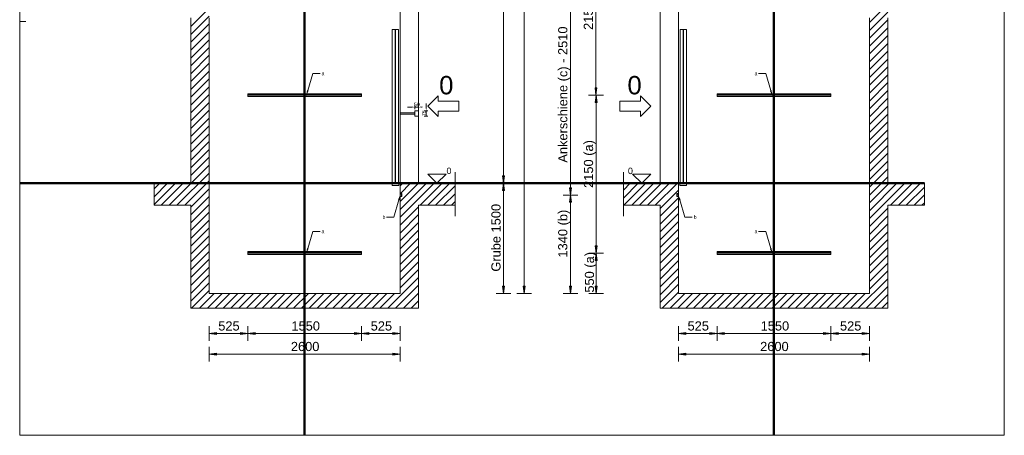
# Model space of a CAD drawing. Extents: x 244 to 994, y 7 to 427.
# Tile 19 of 35: x 484 to 663, y 113 to 188. Entities that reach past the tile are written whole.
import ezdxf
from ezdxf.lldxf.tags import DXFTag

# ---------------------------------------------------------------- set-up
doc = ezdxf.new("R2010")
doc.units = 0
doc.layers.get('0').update_dxf_attribs({"lineweight": 5})
for name, color, linetype, lineweight, true_color in [('4', 9, 'STRICHPUNKT2', 5, 0x808080), ('8_Schraffur', 9, 'Continuous', 5, 0x808080), ('9_Bem', 5, 'Continuous', 5, 0x0000ff)]:
    doc.layers.add(name, color=color, linetype=linetype, lineweight=lineweight, true_color=true_color)
doc.layers.add('9', color=7, linetype='Continuous', lineweight=5)
doc.layers.add('_3d_View_', color=7, linetype='Continuous')
doc.layers.add('X_Geometrie', color=3, linetype='Continuous', lineweight=50, true_color=0x00ff00, plot=False)
doc.styles.get("Standard").update_dxf_attribs({"font": 'arial.ttf'})
tags = doc.linetypes.add('fein_strichliert', pattern=[4, 1, -2, 1]).pattern_tags.tags
tags[8:9] = [DXFTag(74, 4), DXFTag(75, 0), DXFTag(340, '0'), DXFTag(46, 0.0), DXFTag(50, 0.0), DXFTag(44, 0.0), DXFTag(45, 0.0)]
tags[6:7] = [DXFTag(74, 4), DXFTag(75, 0), DXFTag(340, '0'), DXFTag(46, 0.0), DXFTag(50, 0.0), DXFTag(44, 0.0), DXFTag(45, 0.0)]
tags[4:5] = [DXFTag(74, 4), DXFTag(75, 0), DXFTag(340, '0'), DXFTag(46, 0.0), DXFTag(50, 0.0), DXFTag(44, 0.0), DXFTag(45, 0.0)]
tags = doc.linetypes.add('STRICHPUNKT2', pattern=[12.7, 6.35, -3.175, 0, -3.175]).pattern_tags.tags
tags[10:11] = [DXFTag(74, 4), DXFTag(75, 0), DXFTag(340, '0'), DXFTag(46, 0.0), DXFTag(50, 0.0), DXFTag(44, 0.0), DXFTag(45, 0.0)]
tags[8:9] = [DXFTag(74, 4), DXFTag(75, 0), DXFTag(340, '0'), DXFTag(46, 0.0), DXFTag(50, 0.0), DXFTag(44, 0.0), DXFTag(45, 0.0)]
tags[6:7] = [DXFTag(74, 4), DXFTag(75, 0), DXFTag(340, '0'), DXFTag(46, 0.0), DXFTag(50, 0.0), DXFTag(44, 0.0), DXFTag(45, 0.0)]
tags[4:5] = [DXFTag(74, 4), DXFTag(75, 0), DXFTag(340, '0'), DXFTag(46, 0.0), DXFTag(50, 0.0), DXFTag(44, 0.0), DXFTag(45, 0.0)]

# ---------------------------------------------------------------- blocks, each defined once
blk = doc.blocks.new('Schraffur-A05LDZLDBH', base_point=(594.05, 136.01))
at = {"color": 0, "lineweight": -2}
for p, q in [((638.7, 187.85), (642.04, 191.18)), ((638.7, 185), (642.04, 188.33)), ((638.7, 182.15), (642.04, 185.49)), ((638.7, 179.3), (642.04, 182.64)), ((638.7, 176.46), (642.04, 179.79)), ((638.7, 173.61), (642.04, 176.94)), ((638.7, 170.76), (642.04, 174.1)), ((638.7, 167.92), (642.04, 171.25)), ((638.7, 165.07), (642.04, 168.4)), ((638.7, 162.22), (642.04, 165.55)), ((638.7, 159.37), (642.04, 162.71)), ((638.7, 156.53), (642.04, 159.86)), ((594.05, 157.43), (595.29, 158.68)), ((594.14, 154.68), (598.14, 158.68)), ((596.99, 154.68), (600.99, 158.68)), ((599.84, 154.68), (603.84, 158.68)), ((638.7, 153.68), (643.7, 158.68)), ((642.55, 154.68), (646.55, 158.68)), ((645.39, 154.68), (648.7, 157.98)), ((600.7, 152.69), (604.04, 156.03)), ((638.7, 150.83), (642.04, 154.17)), ((648.24, 154.68), (648.7, 155.14)), ((600.7, 149.85), (604.04, 153.18)), ((600.7, 147), (604.04, 150.33)), ((638.7, 147.98), (642.04, 151.32)), ((638.7, 145.14), (642.04, 148.47)), ((600.7, 144.15), (604.04, 147.49)), ((638.7, 142.29), (642.04, 145.62)), ((600.7, 141.3), (604.04, 144.64)), ((600.7, 138.46), (604.04, 141.79)), ((638.7, 139.44), (642.04, 142.78)), ((638.12, 136.01), (642.04, 139.93)), ((601.1, 136.01), (604.04, 138.94)), ((603.95, 136.01), (606.61, 138.68)), ((606.8, 136.01), (609.46, 138.68)), ((609.64, 136.01), (612.31, 138.68)), ((612.49, 136.01), (615.16, 138.68)), ((615.34, 136.01), (618, 138.68)), ((618.18, 136.01), (620.85, 138.68)), ((621.03, 136.01), (623.7, 138.68)), ((623.88, 136.01), (626.55, 138.68)), ((626.73, 136.01), (629.39, 138.68)), ((629.57, 136.01), (632.24, 138.68)), ((632.42, 136.01), (635.09, 138.68)), ((635.27, 136.01), (637.94, 138.68)), ((640.96, 136.01), (642.04, 137.08))]:
    blk.add_line(p, q, dxfattribs=at)
at = {"color": 0, "linetype": 'fein_strichliert', "lineweight": -2, "ltscale": 0.13}
for p, q in [((638.7, 186.42), (642.04, 189.76)), ((638.7, 183.58), (642.04, 186.91)), ((638.7, 180.73), (642.04, 184.06)), ((638.7, 177.88), (642.04, 181.21)), ((638.7, 175.03), (642.04, 178.37)), ((638.7, 172.19), (642.04, 175.52)), ((638.7, 169.34), (642.04, 172.67)), ((638.7, 166.49), (642.04, 169.83)), ((638.7, 163.64), (642.04, 166.98)), ((638.7, 160.8), (642.04, 164.13)), ((638.7, 157.95), (642.04, 161.28)), ((594.05, 156), (596.72, 158.68)), ((595.57, 154.68), (599.57, 158.68)), ((598.41, 154.68), (602.41, 158.68)), ((600.7, 154.12), (604.04, 157.45)), ((638.7, 152.26), (645.12, 158.68)), ((638.7, 155.1), (642.28, 158.68)), ((643.97, 154.68), (647.97, 158.68)), ((646.82, 154.68), (648.7, 156.56)), ((600.7, 151.27), (604.04, 154.6)), ((638.7, 149.41), (642.04, 152.74)), ((600.7, 148.42), (604.04, 151.76)), ((600.7, 145.58), (604.04, 148.91)), ((638.7, 146.56), (642.04, 149.89)), ((638.7, 143.71), (642.04, 147.05)), ((600.7, 142.73), (604.04, 146.06)), ((600.7, 139.88), (604.04, 143.21)), ((638.7, 140.87), (642.04, 144.2)), ((636.69, 136.01), (642.04, 141.35)), ((600.7, 137.03), (604.04, 140.37)), ((602.52, 136.01), (605.19, 138.68)), ((605.37, 136.01), (608.04, 138.68)), ((608.22, 136.01), (610.89, 138.68)), ((611.07, 136.01), (613.73, 138.68)), ((613.91, 136.01), (616.58, 138.68)), ((616.76, 136.01), (619.43, 138.68)), ((619.61, 136.01), (622.28, 138.68)), ((622.46, 136.01), (625.12, 138.68)), ((625.3, 136.01), (627.97, 138.68)), ((628.15, 136.01), (630.82, 138.68)), ((631, 136.01), (633.66, 138.68)), ((633.84, 136.01), (636.51, 138.68)), ((639.54, 136.01), (642.04, 138.51))]:
    blk.add_line(p, q, dxfattribs=at)
blk = doc.blocks.new('Schraffur-A05LDZLTBH', base_point=(508.86, 136.01))
at = {"color": 0, "lineweight": -2}
for p, q in [((515.53, 187.11), (518.86, 190.44)), ((515.53, 184.26), (518.86, 187.59)), ((515.53, 181.41), (518.86, 184.74)), ((515.53, 178.56), (518.86, 181.9)), ((515.53, 175.72), (518.86, 179.05)), ((515.53, 172.87), (518.86, 176.2)), ((515.53, 170.02), (518.86, 173.35)), ((515.53, 167.17), (518.86, 170.51)), ((515.53, 164.33), (518.86, 167.66)), ((515.53, 161.48), (518.86, 164.81)), ((511.57, 154.68), (518.86, 161.97)), ((514.42, 154.68), (518.86, 159.12)), ((508.86, 154.81), (512.72, 158.68)), ((508.86, 157.66), (509.88, 158.68)), ((553.53, 153.92), (558.28, 158.68)), ((553.57, 156.82), (555.43, 158.68)), ((557.13, 154.68), (561.13, 158.68)), ((559.97, 154.68), (563.52, 158.22)), ((515.53, 152.94), (518.86, 156.27)), ((553.53, 151.08), (556.86, 154.41)), ((562.82, 154.68), (563.52, 155.37)), ((515.53, 150.09), (518.86, 153.42)), ((515.53, 147.24), (518.86, 150.58)), ((553.53, 148.23), (556.86, 151.56)), ((553.53, 145.38), (556.86, 148.71)), ((515.53, 144.4), (518.86, 147.73)), ((515.53, 141.55), (518.86, 144.88)), ((553.53, 142.53), (556.86, 145.87)), ((553.53, 139.69), (556.86, 143.02)), ((515.53, 138.7), (518.86, 142.03)), ((552.7, 136.01), (556.86, 140.17)), ((515.68, 136.01), (518.86, 139.19)), ((518.53, 136.01), (521.2, 138.68)), ((521.38, 136.01), (524.04, 138.68)), ((524.22, 136.01), (526.89, 138.68)), ((527.07, 136.01), (529.74, 138.68)), ((529.92, 136.01), (532.59, 138.68)), ((532.77, 136.01), (535.43, 138.68)), ((535.61, 136.01), (538.28, 138.68)), ((538.46, 136.01), (541.13, 138.68)), ((541.31, 136.01), (543.97, 138.68)), ((544.16, 136.01), (546.82, 138.68)), ((547, 136.01), (549.67, 138.68)), ((549.85, 136.01), (552.52, 138.68)), ((555.54, 136.01), (556.86, 137.33))]:
    blk.add_line(p, q, dxfattribs=at)
at = {"color": 0, "linetype": 'fein_strichliert', "lineweight": -2, "ltscale": 0.13}
for p, q in [((515.53, 185.68), (518.86, 189.01)), ((515.53, 182.83), (518.86, 186.17)), ((515.53, 179.99), (518.86, 183.32)), ((515.53, 177.14), (518.86, 180.47)), ((515.53, 174.29), (518.86, 177.63)), ((515.53, 171.45), (518.86, 174.78)), ((515.53, 168.6), (518.86, 171.93)), ((515.53, 165.75), (518.86, 169.08)), ((515.53, 162.9), (518.86, 166.24)), ((515.53, 160.06), (518.86, 163.39)), ((512.99, 154.68), (518.86, 160.54)), ((508.86, 156.24), (511.3, 158.68)), ((510.15, 154.68), (514.15, 158.68)), ((515.53, 154.36), (518.86, 157.69)), ((553.53, 152.5), (559.7, 158.68)), ((553.53, 155.35), (556.86, 158.68)), ((553.53, 158.19), (554.01, 158.68)), ((558.55, 154.68), (562.55, 158.68)), ((561.4, 154.68), (563.52, 156.79)), ((515.53, 151.51), (518.86, 154.85)), ((515.53, 148.67), (518.86, 152)), ((553.53, 149.65), (556.86, 152.99)), ((553.53, 146.8), (556.86, 150.14)), ((515.53, 145.82), (518.86, 149.15)), ((553.53, 143.96), (556.86, 147.29)), ((515.53, 142.97), (518.86, 146.31)), ((515.53, 140.12), (518.86, 143.46)), ((553.53, 141.11), (556.86, 144.44)), ((551.27, 136.01), (556.86, 141.6)), ((515.53, 137.28), (518.86, 140.61)), ((517.11, 136.01), (519.77, 138.68)), ((519.95, 136.01), (522.62, 138.68)), ((522.8, 136.01), (525.47, 138.68)), ((525.65, 136.01), (528.31, 138.68)), ((528.5, 136.01), (531.16, 138.68)), ((531.34, 136.01), (534.01, 138.68)), ((534.19, 136.01), (536.86, 138.68)), ((537.04, 136.01), (539.7, 138.68)), ((539.88, 136.01), (542.55, 138.68)), ((542.73, 136.01), (545.4, 138.68)), ((545.58, 136.01), (548.25, 138.68)), ((548.43, 136.01), (551.09, 138.68)), ((554.12, 136.01), (556.86, 138.75))]:
    blk.add_line(p, q, dxfattribs=at)
blk = doc.blocks.new('MText-A05LDZMJBH', base_point=(539.26, 149.61))
at = {"color": 0, "linetype": 'ByBlock', "lineweight": -2, "ltscale": 0.13, "insert": (539.26, 150.28), "char_height": 0.6667, "attachment_point": 1}
blk.add_mtext('{\\fArial Unicode MS;a}', dxfattribs=at)
blk = doc.blocks.new('Blockreferenz-A05LDZMRBH', base_point=(525.86, 145.74))
at = {"color": 0, "linetype": 'ByBlock', "lineweight": -2, "ltscale": 0.13}
for p, q in [((525.86, 146.13), (525.86, 146.28)), ((525.86, 146.28), (546.53, 146.28)), ((525.86, 145.89), (525.86, 146.13)), ((546.53, 146.13), (525.86, 146.13)), ((525.86, 145.74), (525.86, 145.89)), ((525.86, 145.89), (546.53, 145.89)), ((546.53, 145.74), (525.86, 145.74)), ((546.53, 146.28), (546.53, 146.13)), ((546.53, 146.13), (546.53, 145.89)), ((546.53, 145.89), (546.53, 145.74))]:
    blk.add_line(p, q, dxfattribs=at)
blk = doc.blocks.new('Blockreferenz-A05LDZMTBH', base_point=(525.86, 174.41))
at = {"color": 0, "linetype": 'ByBlock', "lineweight": -2, "ltscale": 0.13}
for p, q in [((525.86, 174.8), (525.86, 174.94)), ((525.86, 174.94), (546.53, 174.94)), ((525.86, 174.55), (525.86, 174.8)), ((546.53, 174.8), (525.86, 174.8)), ((525.86, 174.41), (525.86, 174.55)), ((525.86, 174.55), (546.53, 174.55)), ((546.53, 174.41), (525.86, 174.41)), ((546.53, 174.94), (546.53, 174.8)), ((546.53, 174.8), (546.53, 174.55)), ((546.53, 174.55), (546.53, 174.41))]:
    blk.add_line(p, q, dxfattribs=at)
blk = doc.blocks.new('MText-A05LDZNBBH', base_point=(539.26, 178.28))
at = {"color": 0, "linetype": 'ByBlock', "lineweight": -2, "ltscale": 0.13, "insert": (539.26, 178.95), "char_height": 0.6667, "attachment_point": 1}
blk.add_mtext('{\\fArial Unicode MS;a}', dxfattribs=at)
blk = doc.blocks.new('Konstruktionshilfslinie-A05LDZNJBH', base_point=(536.19, 112.93))
at = {"color": 0, "linetype": 'ByBlock', "lineweight": -2, "ltscale": 0.5}
blk.add_line((536.19, 414.66), (536.19, 112.93), dxfattribs=at)
blk = doc.blocks.new('AutoCAD-Punkt-A05LDZNTBH', base_point=(556.19, 172.11))
at = {"color": 0, "lineweight": -2}
blk.add_line((556.19, 172.11), (556.19, 172.11), dxfattribs=at)
blk = doc.blocks.new('AutoCAD-Punkt-A05LDZNVBH', base_point=(556.86, 172.11))
at = {"color": 0, "lineweight": -2}
blk.add_line((556.86, 172.11), (556.86, 172.11), dxfattribs=at)
blk = doc.blocks.new('Einzeiliger Text-A05LDZO1BH', base_point=(560.61, 174.82))
at = {"color": 0, "lineweight": -2, "insert": (560.61, 178.15), "char_height": 3.3333, "attachment_point": 1}
blk.add_mtext('{\\fArial Unicode MS;0}', dxfattribs=at)
blk = doc.blocks.new('Einzeiliger Text-A05LDZO3BH', base_point=(561.93, 160.34))
at = {"color": 0, "lineweight": -2, "insert": (561.93, 161.51), "char_height": 1.1667, "attachment_point": 1}
blk.add_mtext('{\\fArial Unicode MS;0}', dxfattribs=at)
blk = doc.blocks.new('MText-A05LDZODBH', base_point=(550.33, 152.21))
at = {"color": 0, "linetype": 'ByBlock', "lineweight": -2, "ltscale": 0.13, "insert": (550.33, 152.88), "char_height": 0.6667, "attachment_point": 1}
blk.add_mtext('{\\fArial Unicode MS;b}', dxfattribs=at)
blk = doc.blocks.new('Blockreferenz-A05LDZOJBH', base_point=(558.53, 170.8))
at = {"color": 0, "linetype": 'ByBlock', "lineweight": -2, "ltscale": 0.13}
for p, q in [((558.53, 172.68), (560.4, 174.55)), ((560.4, 173.61), (560.4, 174.55)), ((560.4, 173.61), (564.16, 173.61)), ((564.16, 171.74), (564.16, 173.61)), ((558.53, 172.68), (560.4, 170.8)), ((560.4, 171.74), (564.16, 171.74)), ((560.4, 171.74), (560.4, 170.8))]:
    blk.add_line(p, q, dxfattribs=at)
blk = doc.blocks.new('Blockreferenz-A05LDZOLBH', base_point=(558.53, 158.68))
at = {"color": 0, "linetype": 'ByBlock', "lineweight": -2, "ltscale": 0.13}
for p, q in [((561.86, 160.34), (558.53, 160.34)), ((558.53, 160.34), (560.19, 158.68)), ((560.19, 158.68), (561.86, 160.34))]:
    blk.add_line(p, q, dxfattribs=at)
blk = doc.blocks.new('MText-A05LDZONBH', base_point=(556.05, 172.65))
at = {"color": 0, "linetype": 'ByBlock', "lineweight": -2, "ltscale": 0.13, "insert": (556.05, 173.32), "char_height": 0.6667, "attachment_point": 1}
blk.add_mtext('{\\fArial Unicode MS;50}', dxfattribs=at)
blk = doc.blocks.new('Blockreferenz-A05LDZOPBH', base_point=(553.53, 156.27))
at = {"color": 0, "linetype": 'ByBlock', "lineweight": -2, "ltscale": 0.13}
for p, q in [((553.53, 156.82), (553.53, 156.81)), ((553.53, 156.82), (553.83, 156.82)), ((553.82, 156.81), (553.53, 156.81)), ((553.53, 156.81), (553.53, 156.66)), ((553.53, 156.66), (553.53, 156.42)), ((553.53, 156.66), (553.61, 156.66)), ((553.61, 156.42), (553.53, 156.42)), ((553.53, 156.42), (553.53, 156.28)), ((553.53, 156.28), (553.53, 156.27)), ((553.53, 156.28), (553.82, 156.28)), ((553.83, 156.27), (553.53, 156.27)), ((553.61, 156.66), (553.56, 156.78)), ((553.56, 156.78), (553.79, 156.78)), ((553.56, 156.31), (553.61, 156.42)), ((553.79, 156.31), (553.56, 156.31)), ((553.79, 156.78), (553.79, 156.31)), ((553.82, 156.28), (553.82, 156.81)), ((553.83, 156.82), (553.83, 156.27))]:
    blk.add_line(p, q, dxfattribs=at)
blk = doc.blocks.new('Blockreferenz-A05LDZOXBH', base_point=(563.52, 152.68))
at = {"layer": '4', "linetype": 'STRICHPUNKT2', "lineweight": -2, "ltscale": 0.13}
blk.add_line((563.52, 160.68), (563.52, 152.68), dxfattribs=at)
blk = doc.blocks.new('Blockreferenz-A05LDZP1BH', base_point=(552.05, 158.28))
at = {"color": 0, "linetype": 'ByBlock', "lineweight": -2, "ltscale": 0.13}
for p, q in [((552.62, 186.61), (552.09, 186.61)), ((552.09, 186.61), (552.09, 158.74)), ((552.62, 158.74), (552.62, 186.61)), ((553.21, 186.61), (552.67, 186.61)), ((552.67, 186.61), (552.67, 158.74)), ((553.21, 158.74), (553.21, 186.61)), ((553.26, 158.68), (552.05, 158.68)), ((552.05, 158.68), (552.05, 158.28)), ((552.05, 158.28), (553.26, 158.28)), ((552.09, 158.74), (552.62, 158.74)), ((552.67, 158.74), (553.21, 158.74)), ((553.26, 158.28), (553.26, 158.68))]:
    blk.add_line(p, q, dxfattribs=at)
blk = doc.blocks.new('MText-A05LDZPZBH', base_point=(617.86, 149.61))
at = {"color": 0, "linetype": 'ByBlock', "lineweight": -2, "ltscale": 0.13, "insert": (617.86, 150.28), "char_height": 0.6667, "attachment_point": 1}
blk.add_mtext('{\\fArial Unicode MS;a}', dxfattribs=at)
blk = doc.blocks.new('Blockreferenz-A05LDZQ7BH', base_point=(611.04, 145.74))
at = {"color": 0, "linetype": 'ByBlock', "lineweight": -2, "ltscale": 0.13}
for p, q in [((611.04, 146.28), (611.04, 146.13)), ((631.7, 146.28), (611.04, 146.28)), ((611.04, 146.13), (611.04, 145.89)), ((611.04, 146.13), (631.7, 146.13)), ((611.04, 145.89), (611.04, 145.74)), ((631.7, 145.89), (611.04, 145.89)), ((611.04, 145.74), (631.7, 145.74)), ((631.7, 146.13), (631.7, 146.28)), ((631.7, 145.89), (631.7, 146.13)), ((631.7, 145.74), (631.7, 145.89))]:
    blk.add_line(p, q, dxfattribs=at)
blk = doc.blocks.new('Blockreferenz-A05LDZQ9BH', base_point=(611.04, 174.41))
at = {"color": 0, "linetype": 'ByBlock', "lineweight": -2, "ltscale": 0.13}
for p, q in [((611.04, 174.94), (611.04, 174.8)), ((631.7, 174.94), (611.04, 174.94)), ((611.04, 174.8), (611.04, 174.55)), ((611.04, 174.8), (631.7, 174.8)), ((611.04, 174.55), (611.04, 174.41)), ((631.7, 174.55), (611.04, 174.55)), ((611.04, 174.41), (631.7, 174.41)), ((631.7, 174.8), (631.7, 174.94)), ((631.7, 174.55), (631.7, 174.8)), ((631.7, 174.41), (631.7, 174.55))]:
    blk.add_line(p, q, dxfattribs=at)
blk = doc.blocks.new('MText-A05LDZQRBH', base_point=(617.86, 178.28))
at = {"color": 0, "linetype": 'ByBlock', "lineweight": -2, "ltscale": 0.13, "insert": (617.86, 178.95), "char_height": 0.6667, "attachment_point": 1}
blk.add_mtext('{\\fArial Unicode MS;a}', dxfattribs=at)
blk = doc.blocks.new('Konstruktionshilfslinie-A05LDZQXBH', base_point=(621.37, 112.93))
at = {"color": 0, "linetype": 'ByBlock', "lineweight": -2, "ltscale": 0.5}
blk.add_line((621.37, 414.66), (621.37, 112.93), dxfattribs=at)
blk = doc.blocks.new('Einzeiliger Text-A05LDZRBBH', base_point=(594.78, 174.82))
at = {"color": 0, "lineweight": -2, "insert": (594.78, 178.15), "char_height": 3.3333, "attachment_point": 1}
blk.add_mtext('{\\fArial Unicode MS;0}', dxfattribs=at)
blk = doc.blocks.new('Einzeiliger Text-A05LDZRDBH', base_point=(594.87, 160.34))
at = {"color": 0, "lineweight": -2, "insert": (594.87, 161.51), "char_height": 1.1667, "attachment_point": 1}
blk.add_mtext('{\\fArial Unicode MS;0}', dxfattribs=at)
blk = doc.blocks.new('MText-A05LDZRNBH', base_point=(606.81, 152.21))
at = {"color": 0, "linetype": 'ByBlock', "lineweight": -2, "ltscale": 0.13, "insert": (606.81, 152.88), "char_height": 0.6667, "attachment_point": 1}
blk.add_mtext('{\\fArial Unicode MS;b}', dxfattribs=at)
blk = doc.blocks.new('Blockreferenz-A05LDZRTBH', base_point=(593.41, 170.8))
at = {"color": 0, "linetype": 'ByBlock', "lineweight": -2, "ltscale": 0.13}
for p, q in [((593.41, 171.74), (593.41, 173.61)), ((597.16, 173.61), (593.41, 173.61)), ((597.16, 173.61), (597.16, 174.55)), ((599.04, 172.68), (597.16, 174.55)), ((597.16, 171.74), (593.41, 171.74)), ((599.04, 172.68), (597.16, 170.8)), ((597.16, 171.74), (597.16, 170.8))]:
    blk.add_line(p, q, dxfattribs=at)
blk = doc.blocks.new('Blockreferenz-A05LDZRVBH', base_point=(595.7, 158.68))
at = {"color": 0, "linetype": 'ByBlock', "lineweight": -2, "ltscale": 0.13}
for p, q in [((595.7, 160.34), (599.04, 160.34)), ((597.37, 158.68), (595.7, 160.34)), ((599.04, 160.34), (597.37, 158.68))]:
    blk.add_line(p, q, dxfattribs=at)
blk = doc.blocks.new('Blockreferenz-A05LDZRXBH', base_point=(603.73, 156.27))
at = {"color": 0, "linetype": 'ByBlock', "lineweight": -2, "ltscale": 0.13}
for p, q in [((604.04, 156.82), (603.73, 156.82)), ((603.73, 156.82), (603.73, 156.27)), ((603.73, 156.27), (604.04, 156.27)), ((603.74, 156.28), (603.74, 156.81)), ((603.74, 156.81), (604.04, 156.81)), ((604.04, 156.28), (603.74, 156.28)), ((603.78, 156.78), (603.78, 156.31)), ((604, 156.78), (603.78, 156.78)), ((603.78, 156.31), (604, 156.31)), ((603.96, 156.66), (604, 156.78)), ((604.04, 156.66), (603.96, 156.66)), ((603.96, 156.42), (604.04, 156.42)), ((604, 156.31), (603.96, 156.42)), ((604.04, 156.82), (604.04, 156.81)), ((604.04, 156.81), (604.04, 156.66)), ((604.04, 156.66), (604.04, 156.42)), ((604.04, 156.42), (604.04, 156.28)), ((604.04, 156.28), (604.04, 156.27))]:
    blk.add_line(p, q, dxfattribs=at)
blk = doc.blocks.new('Blockreferenz-A05LDZS5BH', base_point=(594.05, 152.68))
at = {"layer": '4', "linetype": 'STRICHPUNKT2', "lineweight": -2, "ltscale": 0.13}
blk.add_line((594.05, 160.68), (594.05, 152.68), dxfattribs=at)
blk = doc.blocks.new('Blockreferenz-A05LDZS9BH', base_point=(604.3, 158.28))
at = {"color": 0, "linetype": 'ByBlock', "lineweight": -2, "ltscale": 0.13}
for p, q in [((604.36, 158.74), (604.36, 186.61)), ((604.36, 186.61), (604.89, 186.61)), ((604.89, 186.61), (604.89, 158.74)), ((604.94, 158.74), (604.94, 186.61)), ((604.94, 186.61), (605.48, 186.61)), ((605.48, 186.61), (605.48, 158.74)), ((604.3, 158.28), (604.3, 158.68)), ((604.3, 158.68), (605.52, 158.68)), ((605.52, 158.28), (604.3, 158.28)), ((604.89, 158.74), (604.36, 158.74)), ((605.48, 158.74), (604.94, 158.74)), ((605.52, 158.68), (605.52, 158.28))]:
    blk.add_line(p, q, dxfattribs=at)
blk = doc.blocks.new('Einzeiliger Text-A05LDZT9BH', base_point=(557.47, 170.88))
at = {"color": 0, "lineweight": -2, "insert": (557.47, 170.88), "char_height": 0.6667, "attachment_point": 1, "rotation": 90}
blk.add_mtext('{\\fArial Unicode MS;75}', dxfattribs=at)
blk = doc.blocks.new('Polygon-A05LDZTBBH', base_point=(558.14, 171.84))
at = {"color": 0, "linetype": 'ByBlock', "lineweight": -2, "ltscale": 0.13}
blk.add_solid([(558.25, 171.84), (558.36, 172.51), (558.14, 172.51)], dxfattribs=at)
blk = doc.blocks.new('Polygon-A05LDZU7BH', base_point=(584.26, 138.68))
at = {"color": 0, "linetype": 'ByBlock', "lineweight": -2, "ltscale": 0.13}
blk.add_solid([(584.43, 138.68), (584.26, 140), (584.61, 140)], dxfattribs=at)
blk = doc.blocks.new('Polygon-A05LDZUHBH', base_point=(588.92, 173.35))
at = {"color": 0, "linetype": 'ByBlock', "lineweight": -2, "ltscale": 0.13}
blk.add_solid([(589.1, 174.68), (589.27, 173.35), (588.92, 173.35)], dxfattribs=at)
blk = doc.blocks.new('Polygon-A05LDZUNBH', base_point=(584.26, 155.22))
at = {"color": 0, "linetype": 'ByBlock', "lineweight": -2, "ltscale": 0.13}
blk.add_solid([(584.43, 156.54), (584.61, 155.22), (584.26, 155.22)], dxfattribs=at)
blk = doc.blocks.new('Polygon-A05LDZUXBH', base_point=(572.12, 158.68))
at = {"color": 0, "linetype": 'ByBlock', "lineweight": -2, "ltscale": 0.13}
blk.add_solid([(572.3, 158.68), (572.12, 160), (572.47, 160)], dxfattribs=at)
blk = doc.blocks.new('Polygon-A05LDZUZBH', base_point=(572.12, 138.68))
at = {"color": 0, "linetype": 'ByBlock', "lineweight": -2, "ltscale": 0.13}
blk.add_solid([(572.3, 138.68), (572.12, 140), (572.47, 140)], dxfattribs=at)
blk = doc.blocks.new('Polygon-A05LDZV5BH', base_point=(588.9, 174.68))
at = {"color": 0, "linetype": 'ByBlock', "lineweight": -2, "ltscale": 0.13}
blk.add_solid([(589.07, 174.68), (588.9, 176), (589.25, 176)], dxfattribs=at)
blk = doc.blocks.new('Polygon-A05LDZV7BH', base_point=(588.92, 144.69))
at = {"color": 0, "linetype": 'ByBlock', "lineweight": -2, "ltscale": 0.13}
blk.add_solid([(589.1, 146.01), (589.27, 144.69), (588.92, 144.69)], dxfattribs=at)
blk = doc.blocks.new('Polygon-A05LDZVDBH', base_point=(588.92, 138.68))
at = {"color": 0, "linetype": 'ByBlock', "lineweight": -2, "ltscale": 0.13}
blk.add_solid([(589.1, 138.68), (588.92, 140), (589.27, 140)], dxfattribs=at)
blk = doc.blocks.new('Polygon-A05LDZVJBH', base_point=(588.92, 146.01))
at = {"color": 0, "linetype": 'ByBlock', "lineweight": -2, "ltscale": 0.13}
blk.add_solid([(589.1, 146.01), (588.92, 147.33), (589.27, 147.33)], dxfattribs=at)
blk = doc.blocks.new('Polygon-A05LDZVNBH', base_point=(584.26, 156.54))
at = {"color": 0, "linetype": 'ByBlock', "lineweight": -2, "ltscale": 0.13}
blk.add_solid([(584.43, 156.54), (584.26, 157.86), (584.61, 157.86)], dxfattribs=at)
blk = doc.blocks.new('Polygon-A05LDZVPBH', base_point=(572.12, 157.35))
at = {"color": 0, "linetype": 'ByBlock', "lineweight": -2, "ltscale": 0.13}
blk.add_solid([(572.3, 158.68), (572.47, 157.35), (572.12, 157.35)], dxfattribs=at)
blk = doc.blocks.new('Polygon-A05LDZW7BH', base_point=(575.86, 138.68))
at = {"color": 0, "linetype": 'ByBlock', "lineweight": -2, "ltscale": 0.13}
blk.add_solid([(576.03, 138.68), (575.86, 140), (576.21, 140)], dxfattribs=at)
blk = doc.blocks.new('Polygon-A05LDZWJBH', base_point=(524.54, 131.22))
at = {"color": 0, "linetype": 'ByBlock', "lineweight": -2, "ltscale": 0.13}
blk.add_solid([(525.86, 131.4), (524.54, 131.22), (524.54, 131.57)], dxfattribs=at)
blk = doc.blocks.new('Polygon-A05LDZWLBH', base_point=(518.86, 131.22))
at = {"color": 0, "linetype": 'ByBlock', "lineweight": -2, "ltscale": 0.13}
blk.add_solid([(518.86, 131.4), (520.18, 131.57), (520.18, 131.22)], dxfattribs=at)
blk = doc.blocks.new('Polygon-A05LDZWNBH', base_point=(518.86, 127.49))
at = {"color": 0, "linetype": 'ByBlock', "lineweight": -2, "ltscale": 0.13}
blk.add_solid([(518.86, 127.66), (520.18, 127.84), (520.18, 127.49)], dxfattribs=at)
blk = doc.blocks.new('Polygon-A05LDZWPBH', base_point=(552.21, 127.49))
at = {"color": 0, "linetype": 'ByBlock', "lineweight": -2, "ltscale": 0.13}
blk.add_solid([(553.53, 127.66), (552.21, 127.49), (552.21, 127.84)], dxfattribs=at)
blk = doc.blocks.new('Polygon-A05LDZWRBH', base_point=(545.21, 131.22))
at = {"color": 0, "linetype": 'ByBlock', "lineweight": -2, "ltscale": 0.13}
blk.add_solid([(546.53, 131.4), (545.21, 131.22), (545.21, 131.57)], dxfattribs=at)
blk = doc.blocks.new('Polygon-A05LDZWTBH', base_point=(525.86, 131.22))
at = {"color": 0, "linetype": 'ByBlock', "lineweight": -2, "ltscale": 0.13}
blk.add_solid([(525.86, 131.4), (527.18, 131.57), (527.18, 131.22)], dxfattribs=at)
blk = doc.blocks.new('Polygon-A05LDZWVBH', base_point=(546.53, 131.22))
at = {"color": 0, "linetype": 'ByBlock', "lineweight": -2, "ltscale": 0.13}
blk.add_solid([(546.53, 131.4), (547.85, 131.57), (547.85, 131.22)], dxfattribs=at)
blk = doc.blocks.new('Polygon-A05LDZWXBH', base_point=(552.21, 131.22))
at = {"color": 0, "linetype": 'ByBlock', "lineweight": -2, "ltscale": 0.13}
blk.add_solid([(553.53, 131.4), (552.21, 131.22), (552.21, 131.57)], dxfattribs=at)
blk = doc.blocks.new('Polygon-A05LDZWZBH', base_point=(631.7, 131.22))
at = {"color": 0, "linetype": 'ByBlock', "lineweight": -2, "ltscale": 0.13}
blk.add_solid([(631.7, 131.4), (633.02, 131.57), (633.02, 131.22)], dxfattribs=at)
blk = doc.blocks.new('Polygon-A05LDZX1BH', base_point=(637.38, 131.22))
at = {"color": 0, "linetype": 'ByBlock', "lineweight": -2, "ltscale": 0.13}
blk.add_solid([(638.7, 131.4), (637.38, 131.22), (637.38, 131.57)], dxfattribs=at)
blk = doc.blocks.new('Polygon-A05LDZX3BH', base_point=(637.38, 127.49))
at = {"color": 0, "linetype": 'ByBlock', "lineweight": -2, "ltscale": 0.13}
blk.add_solid([(638.7, 127.66), (637.38, 127.49), (637.38, 127.84)], dxfattribs=at)
blk = doc.blocks.new('Polygon-A05LDZX5BH', base_point=(604.04, 127.49))
at = {"color": 0, "linetype": 'ByBlock', "lineweight": -2, "ltscale": 0.13}
blk.add_solid([(604.04, 127.66), (605.36, 127.84), (605.36, 127.49)], dxfattribs=at)
blk = doc.blocks.new('Polygon-A05LDZX7BH', base_point=(611.04, 131.22))
at = {"color": 0, "linetype": 'ByBlock', "lineweight": -2, "ltscale": 0.13}
blk.add_solid([(611.04, 131.4), (612.36, 131.57), (612.36, 131.22)], dxfattribs=at)
blk = doc.blocks.new('Polygon-A05LDZX9BH', base_point=(630.38, 131.22))
at = {"color": 0, "linetype": 'ByBlock', "lineweight": -2, "ltscale": 0.13}
blk.add_solid([(631.7, 131.4), (630.38, 131.22), (630.38, 131.57)], dxfattribs=at)
blk = doc.blocks.new('Polygon-A05LDZXBBH', base_point=(609.71, 131.22))
at = {"color": 0, "linetype": 'ByBlock', "lineweight": -2, "ltscale": 0.13}
blk.add_solid([(611.04, 131.4), (609.71, 131.22), (609.71, 131.57)], dxfattribs=at)
blk = doc.blocks.new('Polygon-A05LDZXDBH', base_point=(604.04, 131.22))
at = {"color": 0, "linetype": 'ByBlock', "lineweight": -2, "ltscale": 0.13}
blk.add_solid([(604.04, 131.4), (605.36, 131.57), (605.36, 131.22)], dxfattribs=at)
blk = doc.blocks.new('3D-Ansicht-Rahmen-A05LDZXLBH', base_point=(484.47, 112.93))
at = {"color": 0, "linetype": 'ByBlock', "lineweight": -2, "ltscale": 0.13}
for p, q in [((484.47, 112.93), (484.47, 414.66)), ((663.19, 414.66), (663.19, 112.93)), ((663.19, 112.93), (484.47, 112.93))]:
    blk.add_line(p, q, dxfattribs=at)

msp = doc.modelspace()

# ---------------------------------------------------------------- linework, layer by layer
at = {"ltscale": 0.13}
for p, q in [((553.53, 138.68), (553.53, 371.88)), ((604.04, 138.68), (604.04, 371.88)), ((484.47, 188.06), (485.6, 188.06)), ((515.53, 158.68), (515.53, 188.68)), ((518.86, 188.68), (518.86, 158.68)), ((638.7, 188.68), (638.7, 158.68)), ((642.04, 158.68), (642.04, 188.68)), ((536.76, 175.5), (537.67, 178.61)), ((537.67, 178.61), (539.01, 178.61)), ((619.89, 178.61), (618.56, 178.61)), ((620.8, 175.5), (619.89, 178.61)), ((556.19, 171.84), (556.86, 171.84)), ((556.19, 170.84), (556.19, 171.84)), ((553.53, 171.48), (553.53, 171.21)), ((553.53, 171.48), (556.19, 171.48)), ((556.19, 171.21), (553.53, 171.21)), ((556.86, 170.84), (556.19, 170.84)), ((604.04, 171.48), (604.04, 171.21)), ((508.86, 158.01), (508.86, 158.68)), ((508.86, 158.68), (515.53, 158.68)), ((508.86, 154.68), (508.86, 158.01)), ((518.86, 158.68), (518.86, 153.34)), ((553.53, 158.68), (563.53, 158.68)), ((563.53, 158.68), (563.53, 154.68)), ((594.04, 158.68), (594.04, 154.68)), ((604.04, 158.68), (594.04, 158.68)), ((638.7, 158.68), (638.7, 153.34)), ((648.7, 158.68), (642.04, 158.68)), ((648.7, 158.01), (648.7, 158.68)), ((648.7, 154.68), (648.7, 158.01)), ((553.27, 155.65), (552.35, 152.54)), ((604.3, 155.65), (605.21, 152.54)), ((515.53, 154.68), (508.86, 154.68)), ((515.53, 153.34), (515.53, 154.68)), ((556.86, 154.68), (556.86, 136.01)), ((563.53, 154.68), (556.86, 154.68)), ((594.04, 154.68), (600.7, 154.68)), ((600.7, 154.68), (600.7, 136.01)), ((642.04, 153.34), (642.04, 154.68)), ((642.04, 154.68), (648.7, 154.68)), ((515.53, 140.68), (515.53, 153.34)), ((518.86, 153.34), (518.86, 140.68)), ((552.35, 152.54), (551.02, 152.54)), ((605.21, 152.54), (606.54, 152.54)), ((638.7, 153.34), (638.7, 140.68)), ((642.04, 140.68), (642.04, 153.34)), ((536.76, 146.84), (537.67, 149.94)), ((537.67, 149.94), (539.01, 149.94)), ((619.89, 149.94), (618.56, 149.94)), ((620.8, 146.84), (619.89, 149.94)), ((515.53, 136.01), (515.53, 140.68)), ((518.86, 140.68), (518.86, 138.68)), ((638.7, 140.68), (638.7, 138.68)), ((642.04, 136.01), (642.04, 140.68)), ((518.86, 138.68), (553.53, 138.68)), ((638.7, 138.68), (604.04, 138.68)), ((516.53, 136.01), (515.53, 136.01)), ((518.86, 136.01), (516.53, 136.01)), ((556.86, 136.01), (518.86, 136.01)), ((600.7, 136.01), (638.7, 136.01)), ((638.7, 136.01), (641.04, 136.01)), ((641.04, 136.01), (642.04, 136.01))]:
    msp.add_line(p, q, dxfattribs=at)
at = {"color": 0, "ltscale": 0.13}
for p, q in [((556.86, 218.68), (556.86, 158.68)), ((600.7, 218.68), (600.7, 158.68))]:
    msp.add_line(p, q, dxfattribs=at)
at = {"ltscale": 0.13}
for points in [[(536.5, 174.61), (536.91, 175.46), (536.61, 175.55)], [(621.07, 174.61), (620.65, 175.46), (620.95, 175.55)], [(553.53, 156.54), (553.12, 155.69), (553.41, 155.6)], [(604.04, 156.54), (604.45, 155.69), (604.15, 155.6)], [(536.5, 145.94), (536.91, 146.79), (536.61, 146.88)], [(621.07, 145.94), (620.65, 146.79), (620.95, 146.88)]]:
    msp.add_solid(points, dxfattribs=at)
at = {"layer": '9', "color": 1, "lineweight": 5, "ltscale": 0.13, "true_color": 0xff0000}
for p, q in [((576.03, 138.68), (576.03, 371.88)), ((572.3, 329.34), (572.3, 158.68)), ((589.07, 174.68), (589.07, 203.34)), ((584.43, 156.54), (584.43, 190.01)), ((588.9, 176), (589.25, 176)), ((589.07, 174.68), (588.9, 176)), ((589.25, 176), (589.07, 174.68)), ((587.74, 174.68), (590.41, 174.68)), ((587.77, 174.68), (590.43, 174.68)), ((588.92, 173.35), (589.1, 174.68)), ((589.1, 146.01), (589.1, 174.68)), ((589.1, 174.68), (589.27, 173.35)), ((557.91, 171.84), (558.58, 171.84)), ((589.27, 173.35), (588.92, 173.35)), ((557.91, 170.84), (558.58, 170.84)), ((572.3, 158.68), (572.12, 160)), ((572.12, 160), (572.47, 160)), ((572.47, 160), (572.3, 158.68)), ((573.63, 158.68), (570.97, 158.68)), ((573.63, 158.68), (570.97, 158.68)), ((572.12, 157.35), (572.3, 158.68)), ((572.47, 157.35), (572.12, 157.35)), ((572.3, 138.68), (572.3, 158.68)), ((572.3, 158.68), (572.47, 157.35)), ((584.26, 157.86), (584.61, 157.86)), ((584.43, 156.54), (584.26, 157.86)), ((584.61, 157.86), (584.43, 156.54)), ((583.1, 156.54), (585.77, 156.54)), ((583.1, 156.54), (585.77, 156.54)), ((584.26, 155.22), (584.43, 156.54)), ((584.43, 138.68), (584.43, 156.54)), ((584.43, 156.54), (584.61, 155.22)), ((584.61, 155.22), (584.26, 155.22)), ((588.92, 147.33), (589.27, 147.33)), ((589.1, 146.01), (588.92, 147.33)), ((589.27, 147.33), (589.1, 146.01)), ((587.77, 146.01), (590.43, 146.01)), ((587.77, 146.01), (590.43, 146.01)), ((588.92, 144.69), (589.1, 146.01)), ((589.1, 138.68), (589.1, 146.01)), ((589.1, 146.01), (589.27, 144.69)), ((589.27, 144.69), (588.92, 144.69)), ((572.3, 138.68), (572.12, 140)), ((572.12, 140), (572.47, 140)), ((572.47, 140), (572.3, 138.68)), ((575.86, 140), (576.21, 140)), ((576.03, 138.68), (575.86, 140)), ((576.21, 140), (576.03, 138.68)), ((584.43, 138.68), (584.26, 140)), ((584.26, 140), (584.61, 140)), ((584.61, 140), (584.43, 138.68)), ((588.92, 140), (589.27, 140)), ((589.1, 138.68), (588.92, 140)), ((589.27, 140), (589.1, 138.68)), ((573.63, 138.68), (570.97, 138.68)), ((577.37, 138.68), (574.7, 138.68)), ((583.1, 138.68), (585.77, 138.68)), ((587.77, 138.68), (590.43, 138.68))]:
    msp.add_line(p, q, dxfattribs=at)
at = {"layer": '9', "color": 7, "ltscale": 0.13}
for p, q in [((555.53, 172.51), (554.86, 172.51)), ((556.86, 172.51), (556.19, 172.51))]:
    msp.add_line(p, q, dxfattribs=at)
at = {"layer": '9', "color": 1, "ltscale": 0.13, "true_color": 0xff0000}
for p, q in [((556.19, 172.11), (556.19, 172.84)), ((556.86, 172.11), (556.86, 172.84))]:
    msp.add_line(p, q, dxfattribs=at)
at = {"layer": '9', "color": 1, "linetype": 'Continuous', "lineweight": 5, "ltscale": 0.13, "true_color": 0xff0000}
for p, q in [((557.92, 171.84), (557.92, 171.84)), ((557.92, 170.84), (557.92, 170.84))]:
    msp.add_line(p, q, dxfattribs=at)
at = {"layer": '9', "color": 7, "lineweight": 5, "ltscale": 0.13}
for p, q in [((558.25, 172.51), (558.25, 173.18)), ((558.25, 171.84), (558.25, 170.84))]:
    msp.add_line(p, q, dxfattribs=at)
at = {"layer": '9', "color": 7, "ltscale": 0.13}
for points in [[(556.19, 172.51), (555.53, 172.4), (555.53, 172.62)], [(556.86, 172.51), (557.53, 172.62), (557.53, 172.4)]]:
    msp.add_solid(points, dxfattribs=at)
at = {"layer": '9_Bem', "color": 1, "lineweight": 5, "ltscale": 0.13, "true_color": 0xff0000}
for p, q in [((518.86, 130.06), (518.86, 132.73)), ((525.86, 130.06), (525.86, 132.73)), ((525.86, 130.06), (525.86, 132.73)), ((546.53, 130.06), (546.53, 132.73)), ((546.53, 130.06), (546.53, 132.73)), ((553.53, 130.06), (553.53, 132.73)), ((604.04, 130.06), (604.04, 132.73)), ((611.04, 130.06), (611.04, 132.73)), ((611.04, 130.06), (611.04, 132.73)), ((631.7, 130.06), (631.7, 132.73)), ((631.7, 130.06), (631.7, 132.73)), ((638.7, 130.06), (638.7, 132.73)), ((518.86, 131.4), (520.18, 131.57)), ((525.86, 131.4), (518.86, 131.4)), ((520.18, 131.22), (518.86, 131.4)), ((520.18, 131.57), (520.18, 131.22)), ((524.54, 131.22), (524.54, 131.57)), ((524.54, 131.57), (525.86, 131.4)), ((525.86, 131.4), (524.54, 131.22)), ((525.86, 131.4), (527.18, 131.57)), ((546.53, 131.4), (525.86, 131.4)), ((527.18, 131.22), (525.86, 131.4)), ((527.18, 131.57), (527.18, 131.22)), ((545.21, 131.22), (545.21, 131.57)), ((545.21, 131.57), (546.53, 131.4)), ((546.53, 131.4), (545.21, 131.22)), ((546.53, 131.4), (547.85, 131.57)), ((546.53, 131.4), (553.53, 131.4)), ((547.85, 131.22), (546.53, 131.4)), ((547.85, 131.57), (547.85, 131.22)), ((552.21, 131.22), (552.21, 131.57)), ((552.21, 131.57), (553.53, 131.4)), ((553.53, 131.4), (552.21, 131.22)), ((605.36, 131.57), (604.04, 131.4)), ((611.04, 131.4), (604.04, 131.4)), ((604.04, 131.4), (605.36, 131.22)), ((605.36, 131.22), (605.36, 131.57)), ((611.04, 131.4), (609.71, 131.57)), ((609.71, 131.57), (609.71, 131.22)), ((609.71, 131.22), (611.04, 131.4)), ((612.36, 131.57), (611.04, 131.4)), ((611.04, 131.4), (631.7, 131.4)), ((611.04, 131.4), (612.36, 131.22)), ((612.36, 131.22), (612.36, 131.57)), ((631.7, 131.4), (630.38, 131.57)), ((630.38, 131.57), (630.38, 131.22)), ((630.38, 131.22), (631.7, 131.4)), ((633.02, 131.57), (631.7, 131.4)), ((631.7, 131.4), (638.7, 131.4)), ((631.7, 131.4), (633.02, 131.22)), ((633.02, 131.22), (633.02, 131.57)), ((638.7, 131.4), (637.38, 131.57)), ((637.38, 131.57), (637.38, 131.22)), ((637.38, 131.22), (638.7, 131.4)), ((518.86, 126.33), (518.86, 129)), ((553.53, 126.33), (553.53, 129)), ((604.04, 126.33), (604.04, 129)), ((638.7, 126.33), (638.7, 129)), ((518.86, 127.66), (520.18, 127.84)), ((518.86, 127.66), (553.53, 127.66)), ((520.18, 127.49), (518.86, 127.66)), ((520.18, 127.84), (520.18, 127.49)), ((552.21, 127.49), (552.21, 127.84)), ((552.21, 127.84), (553.53, 127.66)), ((553.53, 127.66), (552.21, 127.49)), ((605.36, 127.84), (604.04, 127.66)), ((638.7, 127.66), (604.04, 127.66)), ((604.04, 127.66), (605.36, 127.49)), ((605.36, 127.49), (605.36, 127.84)), ((638.7, 127.66), (637.38, 127.84)), ((637.38, 127.84), (637.38, 127.49)), ((637.38, 127.49), (638.7, 127.66))]:
    msp.add_line(p, q, dxfattribs=at)
at = {"layer": 'X_Geometrie', "ltscale": 0.5}
msp.add_line((648.7, 158.68), (484.47, 158.68), dxfattribs=at)

# ---------------------------------------------------------------- block references
at = {"ltscale": 0.13}
for name, p in [('Blockreferenz-A05LDZP1BH', (552.05, 158.28)), ('Blockreferenz-A05LDZS9BH', (604.3, 158.28)), ('MText-A05LDZNBBH', (539.26, 178.28)), ('MText-A05LDZQRBH', (617.86, 178.28)), ('Einzeiliger Text-A05LDZO1BH', (560.61, 174.82)), ('Einzeiliger Text-A05LDZRBBH', (594.78, 174.82)), ('Blockreferenz-A05LDZMTBH', (525.86, 174.41)), ('Blockreferenz-A05LDZOJBH', (558.53, 170.8)), ('Blockreferenz-A05LDZRTBH', (593.41, 170.8)), ('Blockreferenz-A05LDZQ9BH', (611.04, 174.41)), ('Einzeiliger Text-A05LDZO3BH', (561.93, 160.34)), ('Einzeiliger Text-A05LDZRDBH', (594.87, 160.34)), ('Blockreferenz-A05LDZOLBH', (558.53, 158.68)), ('Blockreferenz-A05LDZOXBH', (563.52, 152.68)), ('Blockreferenz-A05LDZS5BH', (594.05, 152.68)), ('Blockreferenz-A05LDZRVBH', (595.7, 158.68)), ('Blockreferenz-A05LDZOPBH', (553.53, 156.27)), ('Blockreferenz-A05LDZRXBH', (603.73, 156.27)), ('MText-A05LDZODBH', (550.33, 152.21)), ('MText-A05LDZRNBH', (606.81, 152.21)), ('MText-A05LDZMJBH', (539.26, 149.61)), ('MText-A05LDZPZBH', (617.86, 149.61)), ('Blockreferenz-A05LDZMRBH', (525.86, 145.74)), ('Blockreferenz-A05LDZQ7BH', (611.04, 145.74))]:
    msp.add_blockref(name, p, dxfattribs=at)
at = {"layer": '8_Schraffur', "color": 3, "ltscale": 0.13, "true_color": 0x00ff00}
for name, p in [('Schraffur-A05LDZLTBH', (508.86, 136.01)), ('Schraffur-A05LDZLDBH', (594.05, 136.01))]:
    msp.add_blockref(name, p, dxfattribs=at)
at = {"layer": '9', "color": 1, "lineweight": 5, "ltscale": 0.13, "true_color": 0xff0000}
for name, p in [('Polygon-A05LDZV5BH', (588.9, 174.68)), ('Polygon-A05LDZUHBH', (588.92, 173.35)), ('Polygon-A05LDZUXBH', (572.12, 158.68)), ('Polygon-A05LDZVPBH', (572.12, 157.35)), ('Polygon-A05LDZVNBH', (584.26, 156.54)), ('Polygon-A05LDZUNBH', (584.26, 155.22)), ('Polygon-A05LDZVJBH', (588.92, 146.01)), ('Polygon-A05LDZV7BH', (588.92, 144.69)), ('Polygon-A05LDZUZBH', (572.12, 138.68)), ('Polygon-A05LDZW7BH', (575.86, 138.68)), ('Polygon-A05LDZU7BH', (584.26, 138.68)), ('Polygon-A05LDZVDBH', (588.92, 138.68))]:
    msp.add_blockref(name, p, dxfattribs=at)
at = {"layer": '9', "color": 7, "ltscale": 0.13}
msp.add_blockref('MText-A05LDZONBH', (556.05, 172.65), dxfattribs=at)
at = {"layer": '9', "color": 1, "ltscale": 0.13, "true_color": 0xff0000}
for name, p in [('AutoCAD-Punkt-A05LDZNTBH', (556.19, 172.11)), ('AutoCAD-Punkt-A05LDZNVBH', (556.86, 172.11))]:
    msp.add_blockref(name, p, dxfattribs=at)
at = {"layer": '9', "color": 7, "lineweight": 5, "ltscale": 0.13}
msp.add_blockref('Einzeiliger Text-A05LDZT9BH', (557.47, 170.88), dxfattribs=at)
at = {"layer": '9', "color": 7, "lineweight": 0, "ltscale": 0.13}
msp.add_blockref('Polygon-A05LDZTBBH', (558.14, 171.84), dxfattribs=at)
at = {"layer": '9_Bem', "color": 1, "lineweight": 5, "ltscale": 0.13, "true_color": 0xff0000}
for name, p in [('Polygon-A05LDZWLBH', (518.86, 131.22)), ('Polygon-A05LDZWJBH', (524.54, 131.22)), ('Polygon-A05LDZWTBH', (525.86, 131.22)), ('Polygon-A05LDZWRBH', (545.21, 131.22)), ('Polygon-A05LDZWVBH', (546.53, 131.22)), ('Polygon-A05LDZWXBH', (552.21, 131.22)), ('Polygon-A05LDZXDBH', (604.04, 131.22)), ('Polygon-A05LDZXBBH', (609.71, 131.22)), ('Polygon-A05LDZX7BH', (611.04, 131.22)), ('Polygon-A05LDZX9BH', (630.38, 131.22)), ('Polygon-A05LDZWZBH', (631.7, 131.22)), ('Polygon-A05LDZX1BH', (637.38, 131.22)), ('Polygon-A05LDZWNBH', (518.86, 127.49)), ('Polygon-A05LDZWPBH', (552.21, 127.49)), ('Polygon-A05LDZX5BH', (604.04, 127.49)), ('Polygon-A05LDZX3BH', (637.38, 127.49))]:
    msp.add_blockref(name, p, dxfattribs=at)
at = {"layer": '_3d_View_', "color": 7, "linetype": 'Continuous', "lineweight": 13}
msp.add_blockref('3D-Ansicht-Rahmen-A05LDZXLBH', (484.47, 112.93), dxfattribs=at)
at = {"layer": 'X_Geometrie', "ltscale": 0.5}
for name, p in [('Konstruktionshilfslinie-A05LDZNJBH', (536.19, 112.93)), ('Konstruktionshilfslinie-A05LDZQXBH', (621.37, 112.93))]:
    msp.add_blockref(name, p, dxfattribs=at)

# ---------------------------------------------------------------- texts
at = {"layer": '9', "color": 5, "lineweight": 5, "ltscale": 0.13, "true_color": 0x0000ff, "char_height": 1.6667, "attachment_point": 1, "rotation": 90}
for s, insert in [('{\\fArial;2150 (a)}', (586.85, 186.51)), ('{\\fArial;Ankerschiene (c) - 2510}', (582.21, 162.42)), ('{\\fArial;2150 (a)}', (586.88, 157.84)), ('{\\fArial;Grube 1500}', (570.08, 142.64)), ('{\\fArial;1340 (b)}', (582.21, 145.2)), ('{\\fArial;550 (a)}', (587.05, 138.83))]:
    msp.add_mtext(s, dxfattribs=dict(at, insert=insert))
at = {"layer": '9', "color": 5, "lineweight": 5, "ltscale": 0.13, "true_color": 0x0000ff, "char_height": 1.6667, "attachment_point": 1}
for s, insert in [('{\\fArial;525}', (520.51, 133.62)), ('{\\fArial;1550}', (533.79, 133.62)), ('{\\fArial;525}', (548.18, 133.62)), ('{\\fArial;525}', (605.69, 133.62)), ('{\\fArial;1550}', (618.96, 133.62)), ('{\\fArial;525}', (633.36, 133.62)), ('{\\fArial;2600}', (533.69, 129.89)), ('{\\fArial;2600}', (618.87, 129.89))]:
    msp.add_mtext(s, dxfattribs=dict(at, insert=insert))

doc.saveas('drawing.dxf')
